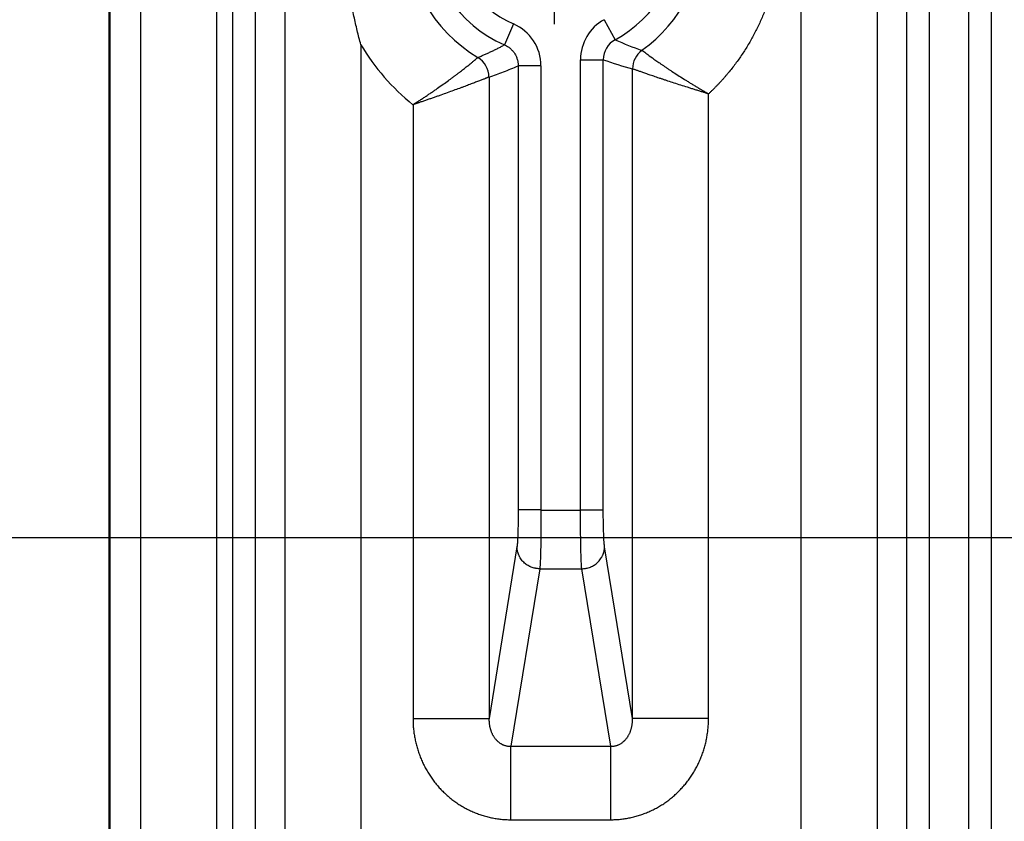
# Model space of a CAD drawing. Header units: inches. Extents: x 0 to 34, y 0 to 22.
# Tile 5 of 224: x 5.5 to 6.8, y 2.9 to 3.9. Entities that reach past the tile are written whole.
import ezdxf

# ---------------------------------------------------------------- set-up
doc = ezdxf.new("R2010")
doc.units = ezdxf.units.IN
doc.header["$LTSCALE"] = 1.87
doc.header["$MEASUREMENT"] = 0
doc.linetypes.add('CENTER', pattern=[0.6, 0.375, -0.075, 0.075, -0.075])
doc.layers.get('0').update_dxf_attribs({"linetype": 'CONTINUOUS'})
doc.layers.add('02___PRT_ALL_AXES', color=7, linetype='CONTINUOUS')
doc.layers.add('DIMENSIONS', color=7, linetype='CONTINUOUS')
doc.styles.get("Standard").update_dxf_attribs({"font": 'txt', "width": 0.8})
doc.dimstyles.new('DIMSTYLE_1', dxfattribs={"dimtxt": 0.125, "dimasz": 0.18, "dimexe": 0.125, "dimexo": 0.0625, "dimgap": 0.03125, "dimtad": 0, "dimtih": 1, "dimtoh": 1, "dimdec": 3, "dimzin": 4, "dimdsep": 46, "dimtxsty": 'STANDARD', "dimblk": '_FILLED', "dimblk1": '_FILLED', "dimblk2": '_FILLED', "dimcen": 0.09, "dimadec": 0, "dimazin": 0, "dimtp": 0.01, "dimtm": 0.01, "dimtfac": 1, "dimtdec": 3, "dimtofl": 0, "dimtmove": 0, "dimatfit": 3, "dimldrblk": '_FILLED', "dimfxl": 1, "dimtolj": 1, "dimtzin": 4, "dimarcsym": 0})

# ---------------------------------------------------------------- blocks, each defined once
blk = doc.blocks.new('*D19')
at = {"layer": 'DIMENSIONS', "color": 2, "linetype": 'CONTINUOUS'}
blk.add_line((7.079, 3.2453), (4.9651, 3.2453), dxfattribs=at)
at = {"layer": 'DIMENSIONS', "color": 2, "linetype": 'CONTINUOUS', "insert": (4.9026, 3.3078), "char_height": 0.125, "width": 1.325, "attachment_point": 3, "line_spacing_factor": 0.9}
blk.add_mtext('2.519{\\Ftxt.shx;\\W1.000000;\\H0.125000; }[63.98]', dxfattribs=at)
blk = doc.blocks.new('_FILLED')
at = {"color": 0, "linetype": 'BYBLOCK'}
blk.add_solid([(0, 0), (-1, 0.1736), (-1, -0.1736)], dxfattribs=at)

msp = doc.modelspace()

# ---------------------------------------------------------------- linework, layer by layer
at = {"color": 7, "linetype": 'CONTINUOUS'}
for p, q in [((5.8834, 5.7085), (5.8834, 2.3823)), ((6.6621, 5.7085), (6.6621, 2.3823)), ((5.6526, 2.4313), (5.6526, 5.6595)), ((5.654, 2.4327), (5.654, 5.658)), ((5.7936, 5.6376), (5.7936, 2.4532)), ((5.815, 2.4532), (5.815, 5.6377)), ((5.845, 2.4532), (5.845, 5.6376)), ((6.7005, 5.6376), (6.7005, 2.4532)), ((6.7305, 5.6376), (6.7305, 2.4531)), ((6.7824, 2.4532), (6.7824, 5.6377)), ((6.8124, 2.4532), (6.8124, 5.6376)), ((5.6937, 5.6185), (5.6937, 2.4723)), ((6.5622, 2.8501), (6.5622, 5.2407)), ((6.3032, 3.9261), (6.3176, 3.8998)), ((6.184, 3.9206), (6.1721, 3.8931)), ((5.9833, 3.8933), (5.9833, 2.3823)), ((6.272, 3.2817), (6.272, 3.8736)), ((6.272, 3.8736), (6.302, 3.8736)), ((6.302, 3.2818), (6.302, 3.8736)), ((6.1902, 3.8655), (6.1902, 3.2818)), ((6.2201, 3.8655), (6.1902, 3.8655)), ((6.2201, 3.8655), (6.2201, 3.2817)), ((6.3404, 3.0077), (6.3404, 3.8615)), ((6.1518, 3.8508), (6.1518, 3.0077)), ((6.4403, 3.0077), (6.4403, 3.8286)), ((6.0519, 3.8145), (6.0519, 3.0077)), ((6.2201, 3.2818), (6.1902, 3.2818)), ((6.2201, 3.2817), (6.272, 3.2817)), ((6.272, 3.2818), (6.302, 3.2818)), ((6.1885, 3.2335), (6.1518, 3.0077)), ((6.3404, 3.0077), (6.3036, 3.2335)), ((6.2185, 3.2045), (6.1805, 2.9713)), ((6.2185, 3.2045), (6.2737, 3.2045)), ((6.3117, 2.9713), (6.2737, 3.2045)), ((6.0519, 3.0077), (6.1518, 3.0077)), ((6.4403, 3.0077), (6.3404, 3.0077)), ((6.1805, 2.8747), (6.1805, 2.9713)), ((6.1805, 2.9713), (6.3117, 2.9713)), ((6.3117, 2.8747), (6.3117, 2.9713)), ((6.1805, 2.8747), (6.3117, 2.8747))]:
    msp.add_line(p, q, dxfattribs=at)
for centre, radius, start, end in [((6.2379, 4.0454), 0.1966, 120.8107, 239.1967), ((6.2379, 4.0454), 0.166, 113.3692, 246.6308), ((6.2379, 4.0454), 0.1966, 305.7722, 54.2278), ((6.2379, 4.0454), 0.166, 298.7085, 61.2915), ((6.2379, 4.0454), 0.136, 113.3692, 246.6308), ((6.332, 3.8735), 0.06, 118.6977, 179.9973), ((6.1602, 3.8655), 0.0599, 0.0021, 66.6437), ((6.3319, 3.8736), 0.0299, 118.6151, 180.0316), ((6.4715, 4.2362), 0.3699, 245.4197, 251.292), ((6.2379, 4.0454), 0.2966, 210.8589, 231.1439), ((6.3704, 3.8615), 0.03, 125.889, 180.0359), ((6.1217, 3.8508), 0.03, 359.9762, 59.0284), ((6.4547, 4.294), 0.4473, 250.037, 255.1924)]:
    msp.add_arc(centre, radius, start, end, dxfattribs=at)
for points, knots in [([(6.4403, 4.262), (6.4408, 4.2616), (6.4417, 4.2608), (6.4429, 4.2597), (6.4438, 4.2588), (6.4445, 4.2582), (6.4452, 4.2575), (6.4458, 4.2568), (6.4465, 4.2562), (6.4474, 4.2553), (6.4485, 4.2542), (6.4499, 4.2528), (6.4512, 4.2514), (6.4525, 4.2501), (6.4538, 4.2487), (6.4551, 4.2473), (6.4568, 4.2455), (6.459, 4.2431), (6.4615, 4.2403), (6.4639, 4.2374), (6.4664, 4.2345), (6.4688, 4.2315), (6.4711, 4.2286), (6.4735, 4.2256), (6.4765, 4.2215), (6.4802, 4.2164), (6.4845, 4.2101), (6.4901, 4.2016), (6.4965, 4.1908), (6.5036, 4.1773), (6.51, 4.1636), (6.5157, 4.1495), (6.5207, 4.1351), (6.5249, 4.1205), (6.5284, 4.1057), (6.5311, 4.0908), (6.533, 4.0757), (6.5342, 4.0606), (6.5346, 4.0454), (6.5342, 4.0302), (6.533, 4.015), (6.5311, 4), (6.5284, 3.985), (6.5249, 3.9702), (6.5207, 3.9556), (6.5157, 3.9413), (6.51, 3.9272), (6.5036, 3.9134), (6.4965, 3.9), (6.4887, 3.8869), (6.4817, 3.8764), (6.4757, 3.8682), (6.4711, 3.8622), (6.4671, 3.8572), (6.4639, 3.8534), (6.4614, 3.8505), (6.4589, 3.8476), (6.4564, 3.8448), (6.4538, 3.842), (6.4511, 3.8393), (6.4485, 3.8366), (6.4462, 3.8343), (6.4444, 3.8326), (6.4426, 3.8308), (6.4412, 3.8295), (6.4403, 3.8286)], [0, 0, 0, 0, 0.003907, 0.007813, 0.009767, 0.01172, 0.013673, 0.015626, 0.017579, 0.019532, 0.023439, 0.027346, 0.031253, 0.035159, 0.039066, 0.042972, 0.046879, 0.054692, 0.062505, 0.070318, 0.078131, 0.085944, 0.093757, 0.10157, 0.109384, 0.125009, 0.140635, 0.156261, 0.18751, 0.218759, 0.250009, 0.281258, 0.312507, 0.343756, 0.375005, 0.406254, 0.437503, 0.468753, 0.500002, 0.531251, 0.5625, 0.593749, 0.624998, 0.656247, 0.687497, 0.718746, 0.749995, 0.781244, 0.812493, 0.843742, 0.874992, 0.890617, 0.906243, 0.921869, 0.929682, 0.937495, 0.945308, 0.953121, 0.960935, 0.968748, 0.976561, 0.984374, 0.98828, 0.992187, 1, 1, 1, 1]), ([(5.9833, 3.8933), (5.9816, 3.8994), (5.9784, 3.9119), (5.9742, 3.9307), (5.9705, 3.9496), (5.9676, 3.9686), (5.9652, 3.9877), (5.9636, 4.0069), (5.9625, 4.0261), (5.9622, 4.0454), (5.9625, 4.0647), (5.9636, 4.0839), (5.9652, 4.1031), (5.9676, 4.1222), (5.9705, 4.1412), (5.9742, 4.1601), (5.9784, 4.1789), (5.9816, 4.1914), (5.9833, 4.1975)], [0, 0, 0, 0, 0.062507, 0.125007, 0.187502, 0.249995, 0.312489, 0.374989, 0.437493, 0.5, 0.562507, 0.625011, 0.687511, 0.750005, 0.812498, 0.874993, 0.937493, 1, 1, 1, 1]), ([(6.1372, 3.8765), (6.1387, 3.8771), (6.1416, 3.8784), (6.1453, 3.88), (6.1482, 3.8813), (6.1511, 3.8826), (6.1547, 3.8843), (6.1584, 3.886), (6.1613, 3.8875), (6.1642, 3.8889), (6.1678, 3.8908), (6.1706, 3.8923), (6.1721, 3.8931)], [0, 0, 0, 0, 0.123926, 0.248031, 0.310193, 0.37245, 0.497266, 0.622449, 0.685165, 0.747959, 0.873795, 1, 1, 1, 1]), ([(6.1721, 3.8931), (6.1727, 3.8928), (6.174, 3.8921), (6.1759, 3.8911), (6.1778, 3.8899), (6.1795, 3.8885), (6.1811, 3.8871), (6.1826, 3.8855), (6.184, 3.8838), (6.1853, 3.882), (6.1864, 3.8802), (6.1874, 3.8782), (6.1882, 3.8762), (6.1889, 3.8741), (6.1895, 3.872), (6.1899, 3.8699), (6.1901, 3.8677), (6.1902, 3.8663), (6.1902, 3.8655)], [0, 0, 0, 0, 0.062479, 0.124963, 0.187451, 0.249944, 0.312442, 0.374942, 0.437446, 0.499952, 0.56246, 0.624968, 0.687477, 0.749986, 0.812493, 0.874998, 0.937501, 1, 1, 1, 1]), ([(6.3528, 3.8859), (6.3536, 3.8853), (6.3561, 3.8835), (6.3613, 3.8796), (6.3667, 3.8757), (6.3711, 3.8726), (6.3738, 3.8707), (6.3766, 3.8688), (6.3795, 3.8668), (6.3826, 3.8647), (6.3858, 3.8625), (6.3891, 3.8603), (6.3938, 3.8572), (6.3999, 3.8532), (6.4062, 3.8492), (6.4114, 3.846), (6.4154, 3.8435), (6.4194, 3.841), (6.4236, 3.8385), (6.427, 3.8365), (6.4298, 3.8348), (6.4319, 3.8336), (6.4337, 3.8325), (6.4351, 3.8317), (6.4362, 3.8311), (6.4372, 3.8305), (6.4386, 3.8296), (6.4397, 3.829), (6.4404, 3.8286)], [0, 0, 0, 0, 0.026054, 0.089243, 0.186399, 0.215485, 0.246334, 0.27886, 0.312977, 0.348596, 0.385627, 0.423979, 0.463558, 0.546027, 0.632281, 0.676591, 0.721564, 0.767104, 0.813117, 0.859508, 0.882815, 0.906182, 0.929596, 0.941316, 0.953044, 0.964778, 0.976517, 1, 1, 1, 1]), ([(6.0519, 3.8144), (6.0522, 3.8147), (6.0529, 3.8151), (6.0538, 3.8157), (6.0545, 3.8161), (6.0551, 3.8165), (6.056, 3.8171), (6.057, 3.8178), (6.0581, 3.8184), (6.0591, 3.8191), (6.0605, 3.82), (6.0622, 3.8211), (6.0642, 3.8225), (6.0663, 3.8238), (6.069, 3.8256), (6.0723, 3.8279), (6.0763, 3.8306), (6.0802, 3.8332), (6.0852, 3.8368), (6.0913, 3.8411), (6.0973, 3.8454), (6.1018, 3.8487), (6.1051, 3.8511), (6.1082, 3.8534), (6.1112, 3.8557), (6.1141, 3.8579), (6.1168, 3.86), (6.1194, 3.862), (6.1225, 3.8645), (6.1254, 3.8668), (6.1281, 3.869), (6.1298, 3.8704), (6.1314, 3.8717), (6.1331, 3.8731), (6.1346, 3.8743), (6.1358, 3.8754), (6.1364, 3.8759), (6.1369, 3.8763), (6.1371, 3.8765), (6.1372, 3.8765)], [0, 0, 0, 0, 0.011693, 0.023385, 0.02923, 0.035074, 0.046758, 0.058437, 0.070108, 0.081771, 0.093424, 0.116693, 0.139905, 0.163048, 0.186111, 0.231948, 0.277324, 0.322147, 0.366325, 0.452375, 0.534728, 0.574286, 0.612639, 0.649694, 0.68536, 0.719545, 0.752159, 0.783113, 0.812319, 0.865151, 0.888621, 0.910028, 0.929303, 0.94638, 0.973719, 0.983889, 0.991677, 0.997054, 1, 1, 1, 1]), ([(6.1518, 3.8508), (6.1582, 3.8529), (6.1679, 3.8564), (6.1806, 3.8614), (6.187, 3.8641), (6.1902, 3.8655)], [0, 0, 0, 0, 0.49563, 0.746593, 1, 1, 1, 1]), ([(6.4404, 3.8286), (6.4396, 3.8289), (6.4385, 3.8292), (6.4369, 3.8297), (6.4357, 3.8301), (6.4346, 3.8304), (6.433, 3.8309), (6.431, 3.8315), (6.4287, 3.8322), (6.4256, 3.8332), (6.4218, 3.8344), (6.4172, 3.8358), (6.4112, 3.8377), (6.4039, 3.84), (6.3953, 3.8428), (6.3884, 3.8451), (6.3831, 3.8468), (6.3793, 3.8481), (6.3756, 3.8493), (6.372, 3.8505), (6.3686, 3.8517), (6.3654, 3.8528), (6.3623, 3.8538), (6.3594, 3.8548), (6.3567, 3.8558), (6.3542, 3.8567), (6.3518, 3.8575), (6.3497, 3.8582), (6.3477, 3.8589), (6.346, 3.8595), (6.3445, 3.8601), (6.343, 3.8606), (6.3417, 3.861), (6.3408, 3.8614), (6.3405, 3.8615), (6.3404, 3.8615)], [0, 0, 0, 0, 0.023282, 0.03492, 0.046554, 0.058182, 0.069802, 0.093016, 0.116184, 0.139293, 0.185293, 0.230923, 0.276092, 0.364679, 0.450324, 0.532303, 0.571693, 0.609895, 0.646822, 0.682383, 0.71649, 0.749058, 0.779998, 0.809227, 0.836662, 0.862223, 0.885831, 0.907415, 0.926902, 0.94423, 0.959339, 0.972176, 0.990857, 0.996633, 1, 1, 1, 1]), ([(6.1518, 3.8508), (6.1517, 3.8507), (6.1516, 3.8507), (6.1514, 3.8506), (6.1512, 3.8505), (6.1508, 3.8504), (6.1505, 3.8502), (6.15, 3.8501), (6.1495, 3.8499), (6.149, 3.8496), (6.1484, 3.8494), (6.1477, 3.8491), (6.147, 3.8489), (6.1459, 3.8484), (6.1444, 3.8478), (6.1417, 3.8468), (6.1378, 3.8453), (6.1335, 3.8436), (6.1297, 3.8422), (6.1255, 3.8406), (6.1211, 3.8389), (6.1165, 3.8372), (6.1115, 3.8354), (6.105, 3.833), (6.0968, 3.83), (6.0898, 3.8275), (6.0839, 3.8254), (6.0795, 3.8239), (6.075, 3.8223), (6.0712, 3.821), (6.0681, 3.8199), (6.0658, 3.8192), (6.0635, 3.8184), (6.0616, 3.8177), (6.06, 3.8172), (6.0589, 3.8168), (6.0577, 3.8164), (6.0565, 3.816), (6.0556, 3.8157), (6.0548, 3.8154), (6.054, 3.8151), (6.053, 3.8148), (6.0522, 3.8146), (6.0519, 3.8144)], [0, 0, 0, 0, 0.001391, 0.003391, 0.006001, 0.009219, 0.013042, 0.017465, 0.022485, 0.028096, 0.034292, 0.041065, 0.04841, 0.05632, 0.073808, 0.093463, 0.138996, 0.192302, 0.221665, 0.252721, 0.319559, 0.355163, 0.392107, 0.469655, 0.551488, 0.63689, 0.680708, 0.725153, 0.770135, 0.815567, 0.838424, 0.861359, 0.884363, 0.907422, 0.91897, 0.930527, 0.942093, 0.953666, 0.965244, 0.971035, 0.976827, 0.988413, 1, 1, 1, 1]), ([(6.1902, 3.2818), (6.1902, 3.2811), (6.1902, 3.2797), (6.1902, 3.277), (6.1901, 3.2723), (6.1901, 3.2658), (6.1899, 3.2595), (6.1898, 3.2547), (6.1897, 3.2514), (6.1896, 3.2482), (6.1895, 3.2453), (6.1893, 3.2427), (6.1892, 3.2403), (6.1891, 3.2384), (6.189, 3.2371), (6.1889, 3.2362), (6.1888, 3.2355), (6.1888, 3.235), (6.1887, 3.2347), (6.1887, 3.2343), (6.1886, 3.234), (6.1886, 3.2337), (6.1886, 3.2335), (6.1885, 3.2335)], [0, 0, 0, 0, 0.042309, 0.084547, 0.168526, 0.332548, 0.487673, 0.560574, 0.629749, 0.694751, 0.755132, 0.810443, 0.860328, 0.904496, 0.924348, 0.942665, 0.959412, 0.967189, 0.974561, 0.981514, 0.988064, 0.994242, 1, 1, 1, 1]), ([(6.2201, 3.2817), (6.2201, 3.2774), (6.2201, 3.2688), (6.22, 3.2582), (6.22, 3.25), (6.2199, 3.2441), (6.2198, 3.2385), (6.2197, 3.2331), (6.2196, 3.2281), (6.2194, 3.2235), (6.2193, 3.2192), (6.2192, 3.2154), (6.219, 3.2124), (6.2189, 3.2103), (6.2189, 3.2089), (6.2188, 3.2076), (6.2187, 3.2066), (6.2186, 3.2059), (6.2186, 3.2052), (6.2185, 3.2048), (6.2185, 3.2045)], [0, 0, 0, 0, 0.168628, 0.332738, 0.411723, 0.487951, 0.560914, 0.630124, 0.69512, 0.755469, 0.810768, 0.86065, 0.904784, 0.924603, 0.942879, 0.959582, 0.974686, 0.981629, 0.988164, 1, 1, 1, 1]), ([(6.2737, 3.2045), (6.2736, 3.2048), (6.2736, 3.2052), (6.2735, 3.2059), (6.2735, 3.2066), (6.2734, 3.2076), (6.2733, 3.2089), (6.2732, 3.2103), (6.2731, 3.2124), (6.273, 3.2154), (6.2729, 3.2192), (6.2727, 3.2235), (6.2726, 3.2281), (6.2725, 3.2331), (6.2724, 3.2385), (6.2723, 3.2441), (6.2722, 3.25), (6.2721, 3.2582), (6.2721, 3.2688), (6.272, 3.2774), (6.272, 3.2817)], [0, 0, 0, 0, 0.011836, 0.018371, 0.025314, 0.040418, 0.057121, 0.075397, 0.095216, 0.13935, 0.189232, 0.244531, 0.30488, 0.369876, 0.439086, 0.512049, 0.588277, 0.667262, 0.831372, 1, 1, 1, 1]), ([(6.3036, 3.2335), (6.3036, 3.2335), (6.3036, 3.2337), (6.3035, 3.234), (6.3035, 3.2343), (6.3035, 3.2347), (6.3034, 3.235), (6.3034, 3.2355), (6.3033, 3.2362), (6.3032, 3.2371), (6.3031, 3.2384), (6.303, 3.2403), (6.3028, 3.2427), (6.3027, 3.2453), (6.3026, 3.2482), (6.3025, 3.2514), (6.3024, 3.2547), (6.3022, 3.2595), (6.3021, 3.2658), (6.302, 3.2723), (6.302, 3.277), (6.302, 3.2797), (6.302, 3.2811), (6.302, 3.2818)], [0, 0, 0, 0, 0.005758, 0.011936, 0.018486, 0.025439, 0.032811, 0.040588, 0.057335, 0.075652, 0.095504, 0.139672, 0.189557, 0.244868, 0.305249, 0.370251, 0.439426, 0.512327, 0.667452, 0.831474, 0.915453, 0.957691, 1, 1, 1, 1]), ([(6.2185, 3.2045), (6.2175, 3.2045), (6.2161, 3.2046), (6.2141, 3.2048), (6.2122, 3.2052), (6.2099, 3.2058), (6.2076, 3.2066), (6.2058, 3.2073), (6.204, 3.2082), (6.2019, 3.2094), (6.1996, 3.2111), (6.1974, 3.213), (6.1954, 3.2151), (6.1937, 3.2174), (6.1924, 3.2195), (6.1915, 3.2211), (6.1907, 3.2229), (6.1899, 3.2251), (6.1893, 3.2274), (6.1889, 3.2292), (6.1887, 3.2306), (6.1886, 3.232), (6.1885, 3.233), (6.1885, 3.2335)], [0, 0, 0, 0, 0.063345, 0.095039, 0.126733, 0.190087, 0.253383, 0.285007, 0.316602, 0.379672, 0.442581, 0.505305, 0.567825, 0.630133, 0.692225, 0.723201, 0.754127, 0.815815, 0.877331, 0.908042, 0.938721, 0.969372, 1, 1, 1, 1]), ([(6.2737, 3.2045), (6.2746, 3.2045), (6.2761, 3.2046), (6.278, 3.2048), (6.2799, 3.2052), (6.2823, 3.2058), (6.2846, 3.2066), (6.2864, 3.2073), (6.2881, 3.2082), (6.2902, 3.2094), (6.2926, 3.2111), (6.2948, 3.213), (6.2967, 3.2151), (6.2985, 3.2174), (6.2998, 3.2195), (6.3007, 3.2211), (6.3015, 3.2229), (6.3023, 3.2251), (6.3029, 3.2274), (6.3033, 3.2292), (6.3035, 3.2306), (6.3036, 3.232), (6.3036, 3.233), (6.3036, 3.2335)], [0, 0, 0, 0, 0.063345, 0.095039, 0.126733, 0.190087, 0.253383, 0.285007, 0.316602, 0.379672, 0.442581, 0.505305, 0.567825, 0.630133, 0.692225, 0.723201, 0.754127, 0.815815, 0.877331, 0.908042, 0.938721, 0.969372, 1, 1, 1, 1]), ([(6.0519, 3.0077), (6.0519, 3.0067), (6.0519, 3.0045), (6.052, 3.0002), (6.0524, 2.9949), (6.0531, 2.9885), (6.0542, 2.9822), (6.0555, 2.9759), (6.0571, 2.9697), (6.0591, 2.9635), (6.0613, 2.9575), (6.0637, 2.9515), (6.0665, 2.9457), (6.0696, 2.9401), (6.0729, 2.9346), (6.0764, 2.9292), (6.0803, 2.9241), (6.0843, 2.9191), (6.0886, 2.9143), (6.0932, 2.9098), (6.098, 2.9054), (6.1029, 2.9014), (6.1081, 2.8975), (6.1135, 2.894), (6.119, 2.8907), (6.1247, 2.8877), (6.1305, 2.885), (6.1365, 2.8826), (6.1425, 2.8805), (6.1487, 2.8787), (6.155, 2.8772), (6.1613, 2.8761), (6.1666, 2.8754), (6.1709, 2.875), (6.1741, 2.8748), (6.1773, 2.8747), (6.1794, 2.8747), (6.1805, 2.8747)], [0, 0, 0, 0, 0.015626, 0.031252, 0.062502, 0.093752, 0.125002, 0.156252, 0.187502, 0.218753, 0.250002, 0.281252, 0.312502, 0.343752, 0.375002, 0.406252, 0.437502, 0.468752, 0.500001, 0.531251, 0.562501, 0.593751, 0.625, 0.65625, 0.687499, 0.718749, 0.749999, 0.781248, 0.812498, 0.843747, 0.874997, 0.906246, 0.937496, 0.953122, 0.968748, 0.984374, 1, 1, 1, 1]), ([(6.1518, 3.0077), (6.1517, 3.0067), (6.1517, 3.0052), (6.1518, 3.0033), (6.152, 3.0018), (6.1521, 3.0003), (6.1523, 2.9988), (6.1526, 2.9973), (6.1529, 2.9958), (6.1533, 2.9943), (6.1538, 2.9929), (6.1543, 2.9914), (6.1548, 2.99), (6.1554, 2.9885), (6.1561, 2.9871), (6.1567, 2.9859), (6.1573, 2.985), (6.1578, 2.9841), (6.1586, 2.983), (6.1595, 2.9817), (6.1605, 2.9804), (6.1615, 2.9794), (6.1623, 2.9786), (6.1631, 2.9778), (6.1641, 2.9769), (6.1655, 2.9759), (6.1667, 2.9751), (6.1677, 2.9745), (6.1685, 2.974), (6.1692, 2.9736), (6.17, 2.9733), (6.1709, 2.9729), (6.172, 2.9725), (6.1734, 2.9721), (6.1752, 2.9716), (6.1769, 2.9714), (6.1787, 2.9712), (6.1799, 2.9712), (6.1805, 2.9713)], [0, 0, 0, 0, 0.057268, 0.085987, 0.114758, 0.143608, 0.172561, 0.20161, 0.230759, 0.260034, 0.289459, 0.319034, 0.348768, 0.378699, 0.40884, 0.439192, 0.454463, 0.469802, 0.500677, 0.531832, 0.563309, 0.595106, 0.611139, 0.627264, 0.659773, 0.692657, 0.725903, 0.742665, 0.75951, 0.776434, 0.793435, 0.810506, 0.827635, 0.862037, 0.896566, 0.931131, 0.965639, 1, 1, 1, 1]), ([(6.3117, 2.9713), (6.3123, 2.9712), (6.3135, 2.9712), (6.3152, 2.9714), (6.317, 2.9716), (6.3188, 2.9721), (6.3202, 2.9725), (6.3213, 2.9729), (6.3229, 2.9736), (6.3248, 2.9746), (6.3267, 2.9759), (6.328, 2.9769), (6.3291, 2.9778), (6.3299, 2.9786), (6.3307, 2.9794), (6.3316, 2.9804), (6.3327, 2.9817), (6.3335, 2.9828), (6.3341, 2.9837), (6.3346, 2.9846), (6.3353, 2.9857), (6.3361, 2.9871), (6.3368, 2.9885), (6.3374, 2.99), (6.3379, 2.9914), (6.3384, 2.9929), (6.3388, 2.9943), (6.3392, 2.9958), (6.3396, 2.9973), (6.3398, 2.9988), (6.34, 3.0003), (6.3402, 3.0018), (6.3403, 3.0033), (6.3404, 3.0052), (6.3404, 3.0067), (6.3404, 3.0077)], [0, 0, 0, 0, 0.034363, 0.068872, 0.103439, 0.13797, 0.172374, 0.189504, 0.206575, 0.274059, 0.307307, 0.340193, 0.372704, 0.388829, 0.404863, 0.436661, 0.46814, 0.499297, 0.514768, 0.530176, 0.560785, 0.591139, 0.621282, 0.651214, 0.68095, 0.710526, 0.739952, 0.769229, 0.798379, 0.82743, 0.856385, 0.885237, 0.914009, 0.942729, 1, 1, 1, 1]), ([(6.3117, 2.8747), (6.3127, 2.8747), (6.3149, 2.8747), (6.3181, 2.8748), (6.3213, 2.875), (6.3256, 2.8754), (6.3309, 2.8761), (6.3372, 2.8772), (6.3435, 2.8787), (6.3496, 2.8805), (6.3557, 2.8826), (6.3617, 2.885), (6.3675, 2.8877), (6.3732, 2.8907), (6.3787, 2.894), (6.3841, 2.8975), (6.3892, 2.9014), (6.3942, 2.9054), (6.399, 2.9098), (6.4035, 2.9143), (6.4078, 2.9191), (6.4119, 2.9241), (6.4157, 2.9292), (6.4193, 2.9346), (6.4226, 2.9401), (6.4257, 2.9457), (6.4284, 2.9515), (6.4309, 2.9575), (6.4331, 2.9635), (6.435, 2.9697), (6.4367, 2.9759), (6.438, 2.9822), (6.439, 2.9885), (6.4398, 2.9949), (6.4401, 3.0002), (6.4403, 3.0045), (6.4403, 3.0067), (6.4403, 3.0077)], [0, 0, 0, 0, 0.015626, 0.031252, 0.046878, 0.062504, 0.093754, 0.125003, 0.156253, 0.187502, 0.218752, 0.250001, 0.281251, 0.312501, 0.34375, 0.375, 0.406249, 0.437499, 0.468749, 0.499999, 0.531248, 0.562498, 0.593748, 0.624998, 0.656248, 0.687498, 0.718748, 0.749998, 0.781247, 0.812498, 0.843748, 0.874998, 0.906248, 0.937498, 0.968748, 0.984374, 1, 1, 1, 1])]:
    msp.add_open_spline(points, degree=3, knots=knots, dxfattribs=at)
at = {"layer": '02___PRT_ALL_AXES', "color": 7, "linetype": 'CENTER'}
msp.add_line((6.2376, 4.0453), (6.2376, 3.9202), dxfattribs=at)

# ---------------------------------------------------------------- dimensions: what is measured, and where the dimension line sits
at = {"layer": 'DIMENSIONS', "color": 2, "linetype": 'CONTINUOUS'}
dim = msp.add_ordinate_dim(feature_location=(7.079, 3.2453), offset=(-2.1139, 0), dtype=0, origin=(7.1415, 5.7643), dimstyle='DIMSTYLE_1', dxfattribs=at)
dim.commit()
dim.dimension.update_dxf_attribs({"geometry": '*D19', "text_midpoint": (4.2401, 3.2453)})

doc.saveas('drawing.dxf')
